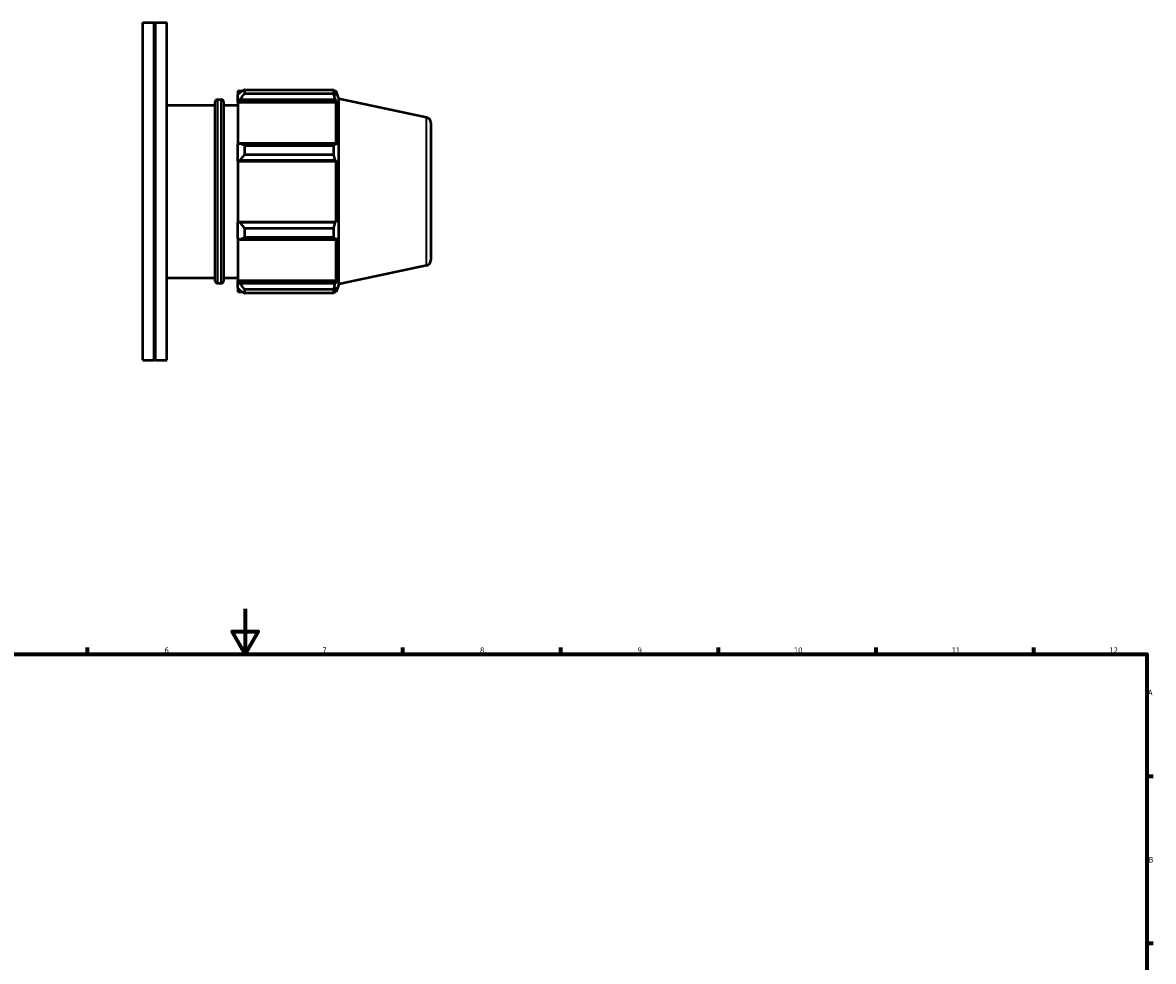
# Model space of a CAD drawing. Header units: millimetres. Extents: x -162 to 1130, y -108 to 911.
# Tile 6 of 7: x 322 to 824, y 437 to 854. Entities that reach past the tile are written whole.
import ezdxf

# ---------------------------------------------------------------- set-up
doc = ezdxf.new("R2010")
doc.units = ezdxf.units.MM
for name, color, linetype, lineweight in [('Border (ISO)', 7, 'Continuous', 70), ('Visible (ISO)', 7, 'Continuous', 50), ('Visible Narrow (ISO)', 7, 'Continuous', 35)]:
    doc.layers.add(name, color=color, linetype=linetype, lineweight=lineweight)
doc.styles.add('Note Text (ISO)', font='tahoma.ttf')

# ---------------------------------------------------------------- blocks, each defined once
blk = doc.blocks.new('Borders Default Border')
at = {"layer": 'Border (ISO)'}
for p, q in [((350.42, 574), (350.42, 576.9)), ((490.58, 574), (490.58, 576.9)), ((560.67, 574), (560.67, 576.9)), ((630.75, 574), (630.75, 576.9)), ((700.83, 574), (700.83, 576.9)), ((770.92, 574), (770.92, 576.9)), ((821, 519.75), (823.9, 519.75)), ((821, 445.5), (823.9, 445.5))]:
    blk.add_line(p, q, dxfattribs=at)
at = {"layer": 'Border (ISO)', "flags": 128}
for points in [[(420.5, 594), (420.5, 574), (414.73, 584), (426.27, 584), (420.5, 574)], [(20, 20), (20, 574), (821, 574), (821, 20), (20, 20)]]:
    blk.add_lwpolyline(points, dxfattribs=at)
at = {"layer": 'Border (ISO)', "color": 232, "true_color": 0xca0064, "char_height": 2.5, "attachment_point": 7, "style": 'Note Text (ISO)'}
for s, insert in [('12', (804.46, 574.4)), ('6', (384.66, 574.35)), ('7', (454.77, 574.4)), ('8', (524.81, 574.34)), ('9', (594.88, 574.35)), ('10', (664.29, 574.35)), ('11', (734.37, 574.4)), ('A', (821.59, 555.62)), ('B', (821.89, 481.38))]:
    blk.add_mtext(s, dxfattribs=dict(at, insert=insert))

msp = doc.modelspace()

# ---------------------------------------------------------------- linework, layer by layer
at = {"layer": 'Visible (ISO)'}
for p, q in [((375.0312, 704.4823), (375.0312, 854.4823)), ((375.0312, 854.4823), (380.0646, 854.4823)), ((380.0646, 704.4823), (380.0646, 854.4823)), ((380.3646, 854.1823), (380.0646, 854.4823)), ((380.3646, 854.1823), (380.6646, 854.4823)), ((380.3646, 704.7823), (380.3646, 854.1823)), ((380.6646, 704.4823), (380.6646, 854.4823)), ((380.6646, 854.4823), (385.6979, 854.4823)), ((385.6979, 704.4823), (385.6979, 854.4823)), ((417.2712, 824.1223), (417.2712, 822.514)), ((417.2712, 824.1223), (419.3146, 824.1223)), ((420.1512, 824.6469), (420.1512, 822.9112)), ((420.1512, 824.6469), (459.8638, 824.6469)), ((459.8638, 822.9112), (459.8638, 824.6469)), ((460.1356, 824.1223), (460.9555, 824.1223)), ((460.9555, 822.0562), (460.9555, 824.1223)), ((462.0712, 820.6886), (460.9555, 824.1223)), ((407.2141, 739.6823), (407.2141, 819.2823)), ((408.2141, 820.2823), (409.8712, 820.2823)), ((410.8712, 819.2823), (410.8712, 739.6823)), ((418.2312, 823.4296), (417.2712, 822.514)), ((417.2712, 819.5043), (417.2712, 822.514)), ((417.2712, 819.5043), (418.2312, 820.3558)), ((417.2712, 819.0785), (417.2712, 819.5043)), ((417.2712, 819.0785), (417.2712, 800.3164)), ((417.2712, 819.0785), (460.9555, 819.0785)), ((418.2312, 820.3558), (460.4877, 820.3558)), ((459.8638, 822.9112), (420.1512, 822.9112)), ((460.9555, 822.0562), (460.4877, 823.4296)), ((460.4877, 820.3558), (460.9555, 819.0785)), ((460.9555, 800.0948), (460.9555, 819.0785)), ((462.0712, 738.276), (462.0712, 820.6886)), ((501.051, 812.4032), (462.0712, 820.6886)), ((385.6979, 817.8823), (407.2141, 817.8823)), ((410.8712, 817.8823), (417.2712, 817.8823)), ((503.0312, 809.9579), (503.0312, 749.0068)), ((418.2312, 800.7597), (417.2712, 800.3164)), ((417.2712, 793.0502), (417.2712, 800.3164)), ((460.4877, 800.7597), (418.2312, 800.7597)), ((420.1512, 799.9258), (420.1512, 795.7354)), ((420.1512, 799.9258), (459.8638, 799.9258)), ((459.8638, 795.7354), (459.8638, 799.9258)), ((460.9555, 800.0948), (460.4877, 800.7597)), ((459.8638, 795.7354), (420.1512, 795.7354)), ((417.2712, 793.0502), (418.2312, 793.3388)), ((417.2712, 792.9058), (417.2712, 793.0502)), ((417.2712, 792.9058), (417.2712, 766.0588)), ((417.2712, 792.9058), (460.9555, 792.9058)), ((418.2312, 793.3388), (460.4877, 793.3388)), ((460.4877, 793.3388), (460.9555, 792.9058)), ((460.9555, 766.0588), (460.9555, 792.9058)), ((417.2712, 765.9145), (417.2712, 766.0588)), ((417.2712, 766.0588), (460.9555, 766.0588)), ((417.2712, 758.6482), (417.2712, 765.9145)), ((418.2312, 765.6258), (417.2712, 765.9145)), ((460.4877, 765.6258), (418.2312, 765.6258)), ((460.9555, 766.0588), (460.4877, 765.6258)), ((417.2712, 758.6482), (418.2312, 758.2049)), ((417.2712, 758.6482), (417.2712, 739.8862)), ((420.1512, 763.2292), (420.1512, 759.0388)), ((420.1512, 763.2292), (459.8638, 763.2292)), ((459.8638, 759.0388), (420.1512, 759.0388)), ((459.8638, 759.0388), (459.8638, 763.2292)), ((460.4877, 758.2049), (460.9555, 758.8699)), ((460.9555, 739.8862), (460.9555, 758.8699)), ((418.2312, 758.2049), (460.4877, 758.2049)), ((501.051, 746.5614), (462.0712, 738.276)), ((385.6979, 741.0823), (407.2141, 741.0823)), ((408.2141, 738.6823), (409.8712, 738.6823)), ((410.8712, 741.0823), (417.2712, 741.0823)), ((417.2712, 739.4604), (417.2712, 739.8862)), ((417.2712, 739.8862), (460.9555, 739.8862)), ((417.2712, 736.4506), (417.2712, 739.4604)), ((418.2312, 738.6089), (417.2712, 739.4604)), ((460.4877, 738.6089), (418.2312, 738.6089)), ((460.9555, 739.8862), (460.4877, 738.6089)), ((417.2712, 736.4506), (418.2312, 735.535)), ((417.2712, 736.4506), (417.2712, 734.8423)), ((417.2712, 734.8423), (419.3146, 734.8423)), ((420.1512, 736.0535), (420.1512, 734.3178)), ((420.1512, 736.0535), (459.8638, 736.0535)), ((459.8638, 734.3178), (420.1512, 734.3178)), ((459.8638, 734.3178), (459.8638, 736.0535)), ((460.1356, 734.8423), (460.9555, 734.8423)), ((460.4877, 735.535), (460.9555, 736.9084)), ((462.0712, 738.276), (460.9555, 734.8423)), ((460.9555, 734.8423), (460.9555, 736.9084)), ((375.0312, 704.4823), (380.0646, 704.4823)), ((380.3646, 704.7823), (380.0646, 704.4823)), ((380.3646, 704.7823), (380.6646, 704.4823)), ((380.6646, 704.4823), (385.6979, 704.4823))]:
    msp.add_line(p, q, dxfattribs=at)
for centre, radius, start, end in [((408.2141, 819.2823), 1, 90, 180), ((409.8712, 819.2823), 1, 0, 90), ((500.5312, 809.9579), 2.5, 0, 78), ((500.5312, 749.0068), 2.5, 282, 0), ((408.2141, 739.6823), 1, 180, 270), ((409.8712, 739.6823), 1, 270, 0)]:
    msp.add_arc(centre, radius, start, end, dxfattribs=at)
for points, weights in [([(420.1512, 824.6469), (419.1528, 824.0258), (418.2312, 823.4296)], [1.01570434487, 1.01117787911, 1.00584981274]), ([(459.8638, 824.6469), (460.1882, 824.0258), (460.4877, 823.4296)], [1, 1.00163241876, 1.00244850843]), ([(418.2312, 820.3558), (419.1528, 821.6074), (420.1512, 822.9112)], [1.00584981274, 1.01117787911, 1.01570434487]), ([(460.4877, 820.3558), (460.1882, 821.6074), (459.8638, 822.9112)], [1.00244850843, 1.00163241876, 1]), ([(420.1512, 799.9258), (419.1528, 800.3513), (418.2312, 800.7597)], [1.01570434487, 1.01117787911, 1.00584981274]), ([(459.8638, 799.9258), (460.1882, 800.3513), (460.4877, 800.7597)], [1, 1.00163241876, 1.00244850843]), ([(418.2312, 793.3388), (419.1528, 794.5127), (420.1512, 795.7354)], [1.00584981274, 1.01117787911, 1.01570434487]), ([(460.4877, 793.3388), (460.1882, 794.5127), (459.8638, 795.7354)], [1.00244850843, 1.00163241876, 1]), ([(420.1512, 763.2292), (419.1528, 764.452), (418.2312, 765.6258)], [1.01570434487, 1.01117787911, 1.00584981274]), ([(459.8638, 763.2292), (460.1882, 764.452), (460.4877, 765.6258)], [1, 1.00163241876, 1.00244850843]), ([(418.2312, 758.2049), (419.1528, 758.6134), (420.1512, 759.0388)], [1.00584981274, 1.01117787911, 1.01570434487]), ([(460.4877, 758.2049), (460.1882, 758.6134), (459.8638, 759.0388)], [1.00244850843, 1.00163241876, 1]), ([(420.1512, 736.0535), (419.1528, 737.3573), (418.2312, 738.6089)], [1.01570434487, 1.01117787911, 1.00584981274]), ([(459.8638, 736.0535), (460.1882, 737.3573), (460.4877, 738.6089)], [1, 1.00163241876, 1.00244850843]), ([(418.2312, 735.535), (419.1528, 734.9388), (420.1512, 734.3178)], [1.00584981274, 1.01117787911, 1.01570434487]), ([(460.4877, 735.535), (460.1882, 734.9388), (459.8638, 734.3178)], [1.00244850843, 1.00163241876, 1])]:
    msp.add_rational_spline(points, weights, degree=2, dxfattribs=at)
at = {"layer": 'Visible Narrow (ISO)'}
for p, q in [((408.2141, 819.78), (408.2141, 739.1846)), ((409.8712, 739.1846), (409.8712, 819.78)), ((501.051, 746.9667), (501.051, 811.9979))]:
    msp.add_line(p, q, dxfattribs=at)

# ---------------------------------------------------------------- block references
msp.add_blockref('Borders Default Border', (0, 0))

doc.saveas('drawing.dxf')
